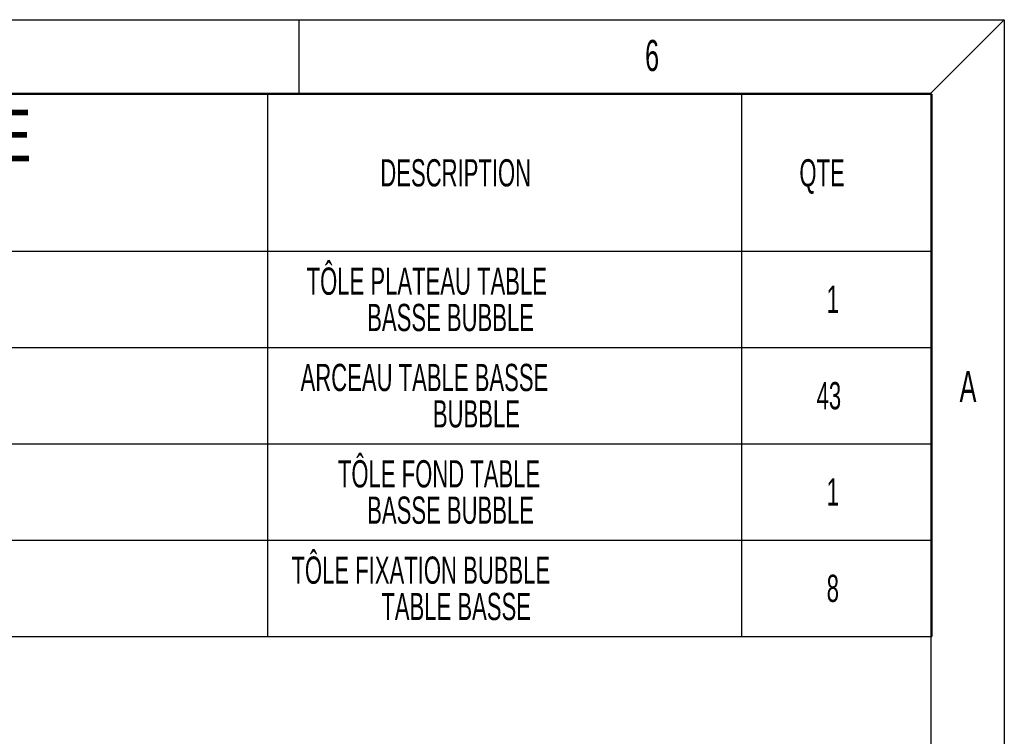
# Model space of a CAD drawing. Header units: millimetres. Extents: x 100 to 5840, y 99 to 4099.
# Tile 27 of 27: x 4503 to 5840, y 3126 to 4099. Entities that reach past the tile are written whole.
import ezdxf

# ---------------------------------------------------------------- set-up
doc = ezdxf.new("R2010")
doc.units = ezdxf.units.MM
doc.header["$LTSCALE"] = 20
doc.layers.add('FORMAT', color=7, linetype='Continuous')
doc.styles.add('SLDTEXTSTYLE0', font='TXT', dxfattribs={"width": 0.605})

# ---------------------------------------------------------------- blocks, each defined once
blk = doc.blocks.new('SW_NOTE_0_9')
at = {"layer": 'FORMAT', "color": 0, "insert": (19.2, 54.6), "char_height": 42.3, "attachment_point": 2, "style": 'SLDTEXTSTYLE0'}
blk.add_mtext('A', dxfattribs=at)
blk = doc.blocks.new('SW_NOTE_0_10')
at = {"layer": 'FORMAT', "color": 0, "insert": (15.9, 54.6), "char_height": 42.3, "attachment_point": 2, "style": 'SLDTEXTSTYLE0'}
blk.add_mtext('6', dxfattribs=at)
blk = doc.blocks.new('Fond de plan - Grille A4H sans numéro')
at = {"layer": 'FORMAT'}
for p, q in [((0, 4000), (5740, 4000)), ((4782, 4000), (4782, 3900)), ((5640, 3900), (5740, 4000)), ((5740, 4000), (5740, 0))]:
    blk.add_line(p, q, dxfattribs=at)
at = {"layer": 'FORMAT', "color": 7}
for p, q in [((100, 3900), (5640, 3900)), ((5640, 3900), (5640, 100))]:
    blk.add_line(p, q, dxfattribs=at)
blk = doc.blocks.new('Bloc2_1')
at = {"color": 7, "linetype": 'Continuous'}
blk.add_blockref('Fond de plan - Grille A4H sans numéro', (0, 0), dxfattribs=at)
at = {"layer": 'FORMAT', "color": 7}
for name, p in [('SW_NOTE_0_10', (5245.7, 3917.9)), ('SW_NOTE_0_9', (5671.5, 3468.2))]:
    blk.add_blockref(name, p, dxfattribs=at)
blk = doc.blocks.new('SW_TABLEANNOTATION_0')
at = {"layer": 'FORMAT', "color": 0}
for p, q in [((520.9, 0), (1269, 0)), ((1269, 0), (1269, -213)), ((1269, 0), (1912.8, 0)), ((1912.8, 0), (1912.8, -213)), ((1912.8, 0), (2171.4, 0)), ((2171.4, 0), (2171.4, -213)), ((520.9, -213), (1269, -213)), ((1269, -213), (1912.8, -213)), ((1269, -213), (1269, -343.9)), ((1912.8, -213), (2171.4, -213)), ((1912.8, -213), (1912.8, -343.9)), ((2171.4, -213), (2171.4, -343.9)), ((520.9, -343.9), (1269, -343.9)), ((1269, -343.9), (1269, -474.8)), ((1269, -343.9), (1912.8, -343.9)), ((1912.8, -343.9), (1912.8, -474.8)), ((1912.8, -343.9), (2171.4, -343.9)), ((2171.4, -343.9), (2171.4, -474.8)), ((520.9, -474.8), (1269, -474.8)), ((1269, -474.8), (1269, -605.7)), ((1269, -474.8), (1912.8, -474.8)), ((1912.8, -474.8), (1912.8, -605.7)), ((1912.8, -474.8), (2171.4, -474.8)), ((2171.4, -474.8), (2171.4, -605.7)), ((520.9, -605.7), (1269, -605.7)), ((1269, -605.7), (1269, -736.6)), ((1269, -605.7), (1912.8, -605.7)), ((1912.8, -605.7), (1912.8, -736.6)), ((1912.8, -605.7), (2171.4, -605.7)), ((2171.4, -605.7), (2171.4, -736.6)), ((520.9, -736.6), (1269, -736.6)), ((1269, -736.6), (1912.8, -736.6)), ((1912.8, -736.6), (2171.4, -736.6))]:
    blk.add_line(p, q, dxfattribs=at)
at = {"layer": 'FORMAT', "color": 0, "attachment_point": 1, "style": 'SLDTEXTSTYLE0'}
for s, insert, char_height in [('NUMERO DE', (601.1, -21), 70), ('DESCRIPTION', (1422.1, -88.2), 37.042), ('QTE', (1991.3, -88.2), 37.04), ('PIECE', (750.6, -111.4), 70), ('TÔLE PLATEAU TABLE', (1322, -235.4), 37.042), ('102168', (812.6, -260.1), 37.04), ('1', (2028.4, -260.1), 37), ('BASSE BUBBLE', (1404.3, -284.8), 37.042), ('ARCEAU TABLE BASSE', (1313.8, -366.3), 37.042), ('102167', (812.6, -391), 37.04), ('43', (2014.7, -391), 37.04), ('BUBBLE', (1493.5, -415.7), 37.04), ('TÔLE FOND TABLE', (1364.5, -497.2), 37.042), ('102166', (812.6, -521.9), 37.04), ('1', (2028.4, -521.9), 37), ('BASSE BUBBLE', (1404.3, -546.6), 37.042), ('TÔLE FIXATION BUBBLE', (1301.4, -628.1), 37.042), ('102179', (812.6, -652.8), 37.04), ('8', (2028.4, -652.8), 37), ('TABLE BASSE', (1423.5, -677.5), 37.042)]:
    blk.add_mtext(s, dxfattribs=dict(at, insert=insert, char_height=char_height))

msp = doc.modelspace()

# ---------------------------------------------------------------- block references
at = {"color": 7, "linetype": 'Continuous'}
msp.add_blockref('Bloc2_1', (100, 99.431), dxfattribs=at)
at = {"layer": 'FORMAT'}
msp.add_blockref('SW_TABLEANNOTATION_0', (3570.362, 3998.062), dxfattribs=at)

doc.saveas('drawing.dxf')
